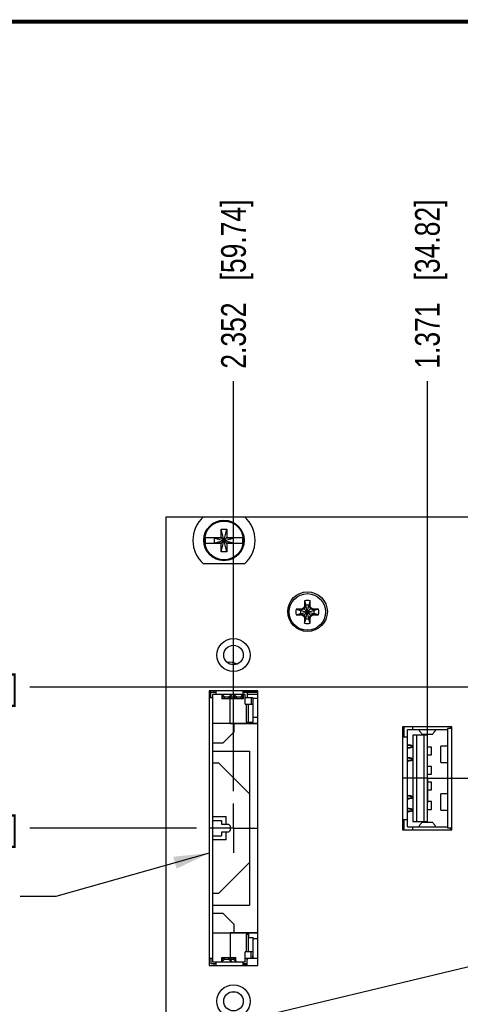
# Model space of a CAD drawing. Header units: inches. Extents: x 0.2 to 16.8, y 0.2 to 10.8.
# Tile 9 of 12: x 6.7 to 8.9, y 5.8 to 10.8. Entities that reach past the tile are written whole.
import ezdxf

# ---------------------------------------------------------------- set-up
doc = ezdxf.new("R2010")
doc.units = ezdxf.units.IN
doc.header["$LTSCALE"] = 0.935
doc.header["$MEASUREMENT"] = 0
doc.linetypes.add('CENTER', pattern=[0.6, 0.375, -0.075, 0.075, -0.075])
doc.linetypes.add('PHANTOM', pattern=[0.8, 0.45, -0.05, 0.1, -0.05, 0.1, -0.05])
doc.layers.get('0').update_dxf_attribs({"linetype": 'CONTINUOUS'})
for name, color, linetype in [('DATUMCURVES', 7, 'CONTINUOUS'), ('DEFAULT_1', 7, 'CENTER'), ('DETAIL', 7, 'CONTINUOUS'), ('DIMENSIONS', 7, 'CONTINUOUS')]:
    doc.layers.add(name, color=color, linetype=linetype)
doc.styles.get("Standard").update_dxf_attribs({"font": 'txt', "width": 0.8})
doc.dimstyles.new('DIMSTYLE_1', dxfattribs={"dimtxt": 0.125, "dimasz": 0.18, "dimexe": 0.18, "dimexo": 0.0625, "dimgap": 0.09, "dimtad": 0, "dimtih": 1, "dimtoh": 1, "dimdec": 3, "dimzin": 4, "dimdsep": 46, "dimtxsty": 'STANDARD', "dimblk": '_FILLED', "dimblk1": '_FILLED', "dimblk2": '_FILLED', "dimcen": 0.09, "dimadec": 0, "dimazin": 0, "dimtp": 0.01, "dimtm": 0.01, "dimtfac": 1, "dimtdec": 3, "dimtofl": 0, "dimtmove": 0, "dimatfit": 3, "dimldrblk": '_FILLED', "dimfxl": 1, "dimtolj": 1, "dimtzin": 4, "dimarcsym": 0})
doc.dimstyles.get("Standard").update_dxf_attribs({"dimtxt": 0.125, "dimasz": 0.18, "dimexe": 0.18, "dimexo": 0.0625, "dimgap": 0.09, "dimtad": 0, "dimtih": 1, "dimtoh": 1, "dimdec": 3, "dimzin": 4, "dimdsep": 46, "dimtxsty": 'STANDARD', "dimblk": '_FILLED', "dimblk1": '_FILLED', "dimblk2": '_FILLED', "dimcen": 0.09, "dimadec": 0, "dimazin": 0, "dimtol": 1, "dimtp": 0.01, "dimtm": 0.01, "dimtfac": 1, "dimtdec": 3, "dimtofl": 0, "dimtmove": 0, "dimatfit": 3, "dimldrblk": '_FILLED', "dimfxl": 1, "dimtolj": 1, "dimtzin": 4, "dimarcsym": 0})

# ---------------------------------------------------------------- blocks, each defined once
blk = doc.blocks.new('*D10')
at = {"layer": 'DIMENSIONS', "color": 2, "linetype": 'CONTINUOUS'}
blk.add_line((7.5919, 6.6819), (6.7499, 6.6819), dxfattribs=at)
at = {"layer": 'DIMENSIONS', "color": 2, "linetype": 'CONTINUOUS', "insert": (6.6874, 6.7444), "char_height": 0.125, "width": 1.325, "attachment_point": 3, "line_spacing_factor": 0.9}
blk.add_mtext('3.370{\\Ftxt.shx;\\W1.000000;\\H0.125000; }[85.61]', dxfattribs=at)
blk = doc.blocks.new('_FILLED')
at = {"color": 0, "linetype": 'BYBLOCK'}
blk.add_solid([(0, 0), (-1, 0.174), (-1, -0.174)], dxfattribs=at)
blk = doc.blocks.new('*D12')
at = {"layer": 'DIMENSIONS', "color": 2, "linetype": 'CONTINUOUS'}
blk.add_line((9.4089, 7.3948), (6.7499, 7.3948), dxfattribs=at)
at = {"layer": 'DIMENSIONS', "color": 2, "linetype": 'CONTINUOUS', "insert": (6.6874, 7.4573), "char_height": 0.125, "width": 1.425, "attachment_point": 3, "line_spacing_factor": 0.9}
blk.add_mtext('4.083{\\Ftxt.shx;\\W1.000000;\\H0.125000; }[103.71]', dxfattribs=at)
blk = doc.blocks.new('*D16')
at = {"layer": 'DIMENSIONS', "color": 2, "linetype": 'CONTINUOUS'}
blk.add_line((7.7795, 6.8695), (7.7795, 8.942), dxfattribs=at)
at = {"layer": 'DIMENSIONS', "color": 2, "linetype": 'CONTINUOUS', "insert": (7.717, 9.0045), "char_height": 0.125, "width": 1.325, "attachment_point": 1, "rotation": 90, "line_spacing_factor": 0.9}
blk.add_mtext('2.352{\\Ftxt.shx;\\W1.000000;\\H0.125000; }[59.74]', dxfattribs=at)
blk = doc.blocks.new('*D17')
at = {"layer": 'DIMENSIONS', "color": 2, "linetype": 'CONTINUOUS'}
blk.add_line((8.7606, 7.1218), (8.7606, 8.942), dxfattribs=at)
at = {"layer": 'DIMENSIONS', "color": 2, "linetype": 'CONTINUOUS', "insert": (8.6981, 9.0045), "char_height": 0.125, "width": 1.325, "attachment_point": 1, "rotation": 90, "line_spacing_factor": 0.9}
blk.add_mtext('1.371{\\Ftxt.shx;\\W1.000000;\\H0.125000; }[34.82]', dxfattribs=at)

msp = doc.modelspace()

# ---------------------------------------------------------------- linework, layer by layer
at = {"color": 7, "linetype": 'CONTINUOUS'}
for p, q in [((7.4374, 8.2545), (7.4374, 3.1875)), ((7.6276, 8.2545), (7.4374, 8.2545)), ((7.6276, 8.255), (7.8351, 8.255)), ((10.0276, 8.2545), (7.8351, 8.2545)), ((7.7176, 8.0794), (7.7452, 8.1936)), ((7.7176, 8.1503), (7.7176, 8.1936)), ((7.7452, 8.0794), (7.7176, 8.1936)), ((7.7176, 8.1936), (7.7452, 8.1936)), ((7.7452, 8.1936), (7.7452, 8.1503)), ((7.6367, 8.1503), (7.7197, 8.1503)), ((7.6367, 8.1227), (7.7197, 8.1227)), ((7.6829, 8.1248), (7.6829, 8.1482)), ((7.6829, 8.1482), (7.7799, 8.1248)), ((7.7197, 8.1482), (7.6829, 8.1482)), ((7.6829, 8.1248), (7.7799, 8.1482)), ((7.6829, 8.1248), (7.7197, 8.1248)), ((7.7176, 8.0794), (7.7176, 8.1227)), ((7.7197, 8.1503), (7.7197, 8.1482)), ((7.7197, 8.1248), (7.7431, 8.1482)), ((7.7431, 8.1248), (7.7197, 8.1482)), ((7.7197, 8.1227), (7.7197, 8.1248)), ((7.7431, 8.1503), (7.7431, 8.1482)), ((7.7431, 8.1503), (7.826, 8.1503)), ((7.7799, 8.1482), (7.7431, 8.1482)), ((7.7431, 8.1227), (7.7431, 8.1248)), ((7.7431, 8.1248), (7.7799, 8.1248)), ((7.7431, 8.1227), (7.826, 8.1227)), ((7.7452, 8.1227), (7.7452, 8.0794)), ((7.7799, 8.1248), (7.7799, 8.1482)), ((7.7452, 8.0794), (7.7176, 8.0794)), ((7.8351, 8.018), (7.6276, 8.018)), ((8.1386, 7.8314), (8.1386, 7.8023)), ((8.1386, 7.8314), (8.1459, 7.8091)), ((8.1677, 7.8314), (8.1604, 7.8091)), ((8.1677, 7.8023), (8.1677, 7.8314)), ((8.0965, 7.7894), (8.1188, 7.7821)), ((8.1257, 7.7894), (8.0965, 7.7894)), ((8.0965, 7.7602), (8.1188, 7.7675)), ((8.1188, 7.7821), (8.1875, 7.7675)), ((8.1188, 7.7675), (8.1875, 7.7821)), ((8.1203, 7.7821), (8.1188, 7.7821)), ((8.1188, 7.7675), (8.1203, 7.7675)), ((8.1365, 7.7915), (8.1203, 7.7821)), ((8.1257, 7.7894), (8.1203, 7.7821)), ((8.1203, 7.7821), (8.186, 7.7675)), ((8.1203, 7.7675), (8.186, 7.7821)), ((8.1257, 7.7602), (8.1203, 7.7675)), ((8.1203, 7.7675), (8.1365, 7.7582)), ((8.1339, 7.7941), (8.1257, 7.7894)), ((8.1386, 7.8023), (8.1339, 7.7941)), ((8.1339, 7.7555), (8.1725, 7.7941)), ((8.1725, 7.7555), (8.1339, 7.7941)), ((8.1459, 7.8077), (8.1365, 7.7915)), ((8.1386, 7.8023), (8.1459, 7.8077)), ((8.1459, 7.7405), (8.1604, 7.8091)), ((8.1459, 7.8091), (8.1459, 7.8077)), ((8.1604, 7.7405), (8.1459, 7.8091)), ((8.1459, 7.742), (8.1604, 7.8077)), ((8.1604, 7.742), (8.1459, 7.8077)), ((8.1604, 7.8077), (8.1604, 7.8091)), ((8.1698, 7.7915), (8.1604, 7.8077)), ((8.1677, 7.8023), (8.1604, 7.8077)), ((8.1725, 7.7941), (8.1677, 7.8023)), ((8.186, 7.7821), (8.1698, 7.7915)), ((8.1698, 7.7582), (8.186, 7.7675)), ((8.1806, 7.7894), (8.1725, 7.7941)), ((8.1806, 7.7894), (8.186, 7.7821)), ((8.2098, 7.7894), (8.1806, 7.7894)), ((8.1806, 7.7602), (8.186, 7.7675)), ((8.1875, 7.7821), (8.186, 7.7821)), ((8.186, 7.7675), (8.1875, 7.7675)), ((8.2098, 7.7894), (8.1875, 7.7821)), ((8.2098, 7.7602), (8.1875, 7.7675)), ((8.0965, 7.7602), (8.1257, 7.7602)), ((8.1257, 7.7602), (8.1339, 7.7555)), ((8.1339, 7.7555), (8.1386, 7.7473)), ((8.1365, 7.7582), (8.1459, 7.742)), ((8.1386, 7.7473), (8.1386, 7.7182)), ((8.1386, 7.7473), (8.1459, 7.742)), ((8.1386, 7.7182), (8.1459, 7.7405)), ((8.1459, 7.742), (8.1459, 7.7405)), ((8.1604, 7.742), (8.1698, 7.7582)), ((8.1677, 7.7473), (8.1604, 7.742)), ((8.1604, 7.7405), (8.1604, 7.742)), ((8.1677, 7.7182), (8.1604, 7.7405)), ((8.1677, 7.7473), (8.1725, 7.7555)), ((8.1677, 7.7182), (8.1677, 7.7473)), ((8.1725, 7.7555), (8.1806, 7.7602)), ((8.1806, 7.7602), (8.2098, 7.7602)), ((7.789, 7.5087), (7.7701, 7.5087)), ((7.6565, 7.3759), (7.6565, 5.9879)), ((7.9025, 7.3759), (7.6565, 7.3759)), ((7.664, 7.3414), (7.664, 7.3759)), ((7.6896, 7.367), (7.664, 7.367)), ((7.6817, 7.367), (7.6817, 7.3759)), ((7.6896, 7.3759), (7.6896, 7.3571)), ((7.8274, 7.3759), (7.8274, 7.3571)), ((7.9025, 7.3709), (7.8274, 7.3709)), ((7.9025, 7.367), (7.8274, 7.367)), ((7.849, 7.3689), (7.849, 7.3414)), ((7.9025, 5.9879), (7.9025, 7.3759)), ((7.6738, 7.3414), (7.6565, 7.3414)), ((7.6738, 7.3571), (7.6738, 6.0067)), ((7.8392, 7.3571), (7.6738, 7.3571)), ((7.7329, 7.3459), (7.719, 7.3571)), ((7.7211, 7.3554), (7.7211, 7.3355)), ((7.7211, 7.3367), (7.7263, 7.3386)), ((7.8294, 7.3355), (7.7211, 7.3355)), ((7.7293, 7.3488), (7.7263, 7.3475)), ((7.7329, 7.3415), (7.7263, 7.3386)), ((7.7329, 7.3459), (7.7329, 7.3415)), ((7.7329, 7.3453), (7.7565, 7.3453)), ((7.7565, 7.3459), (7.7704, 7.3571)), ((7.7565, 7.3415), (7.7565, 7.3459)), ((7.7631, 7.3386), (7.7565, 7.3415)), ((7.7631, 7.3475), (7.7601, 7.3488)), ((7.7624, 7.2115), (7.7624, 7.3355)), ((7.7683, 7.3367), (7.7631, 7.3386)), ((7.7683, 7.3355), (7.7683, 7.3554)), ((7.7683, 7.3453), (7.7801, 7.3453)), ((7.7939, 7.3459), (7.7745, 7.3571)), ((7.7801, 7.3459), (7.7821, 7.3475)), ((7.7801, 7.3415), (7.7801, 7.3459)), ((7.7821, 7.3406), (7.7801, 7.3415)), ((7.7821, 7.3527), (7.7821, 7.3355)), ((7.7856, 7.3469), (7.7821, 7.346)), ((7.7873, 7.3475), (7.7856, 7.3469)), ((7.7873, 7.3475), (7.7895, 7.3485)), ((7.7873, 7.3439), (7.7873, 7.3475)), ((7.7873, 7.3386), (7.7873, 7.3439)), ((7.7939, 7.3415), (7.7873, 7.3386)), ((7.7939, 7.3459), (7.7939, 7.3415)), ((7.7939, 7.3453), (7.8175, 7.3453)), ((7.8175, 7.3459), (7.8259, 7.3571)), ((7.8175, 7.3415), (7.8175, 7.3459)), ((7.8242, 7.3386), (7.8175, 7.3415)), ((7.82, 7.3493), (7.8242, 7.3475)), ((7.8242, 7.3475), (7.8242, 7.3386)), ((7.8253, 7.3471), (7.8242, 7.3475)), ((7.8294, 7.3561), (7.8251, 7.3561)), ((7.8294, 7.3355), (7.8294, 7.3561)), ((7.8392, 7.3079), (7.8392, 7.3571)), ((7.8766, 7.3414), (7.8392, 7.3414)), ((7.9025, 7.3571), (7.849, 7.3571)), ((7.8687, 7.3414), (7.8687, 7.3079)), ((7.8766, 7.3414), (7.8766, 7.3079)), ((7.8766, 7.3394), (7.9025, 7.3394)), ((7.8766, 7.3197), (7.8786, 7.3197)), ((7.8786, 7.2174), (7.8786, 7.3394)), ((7.8392, 7.3079), (7.8786, 7.3079)), ((7.8431, 7.3079), (7.8431, 7.2174)), ((7.853, 7.3079), (7.853, 7.2174)), ((7.8431, 7.2174), (7.8786, 7.2174)), ((7.8579, 7.2105), (7.8579, 7.2174)), ((7.9025, 7.242), (7.8786, 7.242)), ((7.9025, 7.2105), (7.6738, 7.2105)), ((7.7821, 7.1682), (7.725, 7.1111)), ((7.7624, 7.2115), (7.9025, 7.2115)), ((7.7821, 7.1682), (7.7821, 7.2105)), ((8.6348, 7.194), (8.6348, 6.674)), ((8.8848, 7.194), (8.6348, 7.194)), ((8.6433, 7.143), (8.6433, 7.194)), ((8.6599, 6.6883), (8.6599, 7.1804)), ((8.6599, 7.1804), (8.8614, 7.1804)), ((8.6847, 7.194), (8.6847, 7.1804)), ((8.8614, 7.1857), (8.8614, 6.6829)), ((8.8788, 7.1857), (8.8614, 7.1857)), ((8.8788, 7.1857), (8.8788, 7.194)), ((8.8848, 6.674), (8.8848, 7.194)), ((8.6348, 7.143), (8.6599, 7.143)), ((8.6874, 7.1528), (8.6874, 6.7158)), ((8.7599, 7.1528), (8.6874, 7.1528)), ((8.7047, 7.1528), (8.7047, 6.7158)), ((8.7321, 7.1576), (8.7318, 7.158)), ((8.7321, 7.1576), (8.7876, 7.1576)), ((8.7425, 7.1528), (8.7425, 6.7158)), ((8.7599, 7.1528), (8.7599, 6.7158)), ((8.7876, 7.1576), (8.788, 7.158)), ((7.725, 7.1111), (7.6738, 7.1111)), ((7.6738, 7.0717), (7.8608, 7.0717)), ((7.8608, 7.0717), (7.8608, 6.2922)), ((8.6599, 7.1025), (8.6657, 7.1015)), ((8.6667, 7.1013), (8.6795, 7.0984)), ((8.6804, 7.1001), (8.6799, 7.1002)), ((8.6874, 7.0984), (8.6804, 7.1001)), ((8.7815, 7.0918), (8.7599, 7.0918)), ((8.7815, 7.0524), (8.7815, 7.0918)), ((8.8288, 7.0131), (8.8288, 7.0965)), ((8.8614, 7.0965), (8.8288, 7.0965)), ((8.6657, 7.0233), (8.6599, 7.0224)), ((8.6795, 7.0264), (8.6667, 7.0235)), ((8.6799, 7.0246), (8.6804, 7.0247)), ((8.6804, 7.0247), (8.6874, 7.0264)), ((8.7599, 7.0524), (8.7815, 7.0524)), ((7.6738, 7.0126), (7.7034, 7.0126)), ((7.7034, 7.0126), (7.8608, 6.8552)), ((8.7815, 6.9934), (8.7599, 6.9934)), ((8.7815, 6.954), (8.7815, 6.9934)), ((8.8288, 7.0131), (8.8614, 7.0131)), ((8.7599, 6.954), (8.7815, 6.954)), ((8.7815, 6.9146), (8.7599, 6.9146)), ((8.7599, 6.8753), (8.7815, 6.8753)), ((8.7815, 6.8753), (8.7815, 6.9146)), ((8.6599, 6.8462), (8.6657, 6.8452)), ((8.6667, 6.845), (8.6795, 6.8421)), ((8.6804, 6.8438), (8.6799, 6.8439)), ((8.6874, 6.8421), (8.6804, 6.8438)), ((8.8288, 6.7721), (8.8288, 6.8556)), ((8.8614, 6.8556), (8.8288, 6.8556)), ((8.6795, 6.7701), (8.6667, 6.7672)), ((8.6804, 6.7684), (8.6874, 6.7701)), ((8.7815, 6.8162), (8.7599, 6.8162)), ((8.7599, 6.7769), (8.7815, 6.7769)), ((8.7815, 6.7769), (8.7815, 6.8162)), ((8.8288, 6.7721), (8.8614, 6.7721)), ((7.6738, 6.741), (7.7429, 6.741)), ((7.6738, 6.7213), (7.7191, 6.7213)), ((7.7191, 6.7213), (7.7191, 6.7016)), ((7.7429, 6.7016), (7.7429, 6.741)), ((8.6348, 6.7257), (8.6599, 6.7257)), ((8.6433, 6.674), (8.6433, 6.7257)), ((8.6657, 6.767), (8.6599, 6.7661)), ((8.6799, 6.7683), (8.6804, 6.7684)), ((7.7191, 6.7016), (7.7547, 6.7016)), ((7.7626, 6.6937), (7.7547, 6.7016)), ((7.7547, 6.6622), (7.7626, 6.6701)), ((7.7626, 6.6937), (7.7626, 6.6701)), ((8.6348, 6.674), (8.8848, 6.674)), ((8.6599, 6.6883), (8.8614, 6.6883)), ((8.6847, 6.6883), (8.6847, 6.674)), ((8.6874, 6.7158), (8.7599, 6.7158)), ((8.7321, 6.711), (8.7318, 6.7107)), ((8.7876, 6.711), (8.7321, 6.711)), ((8.7876, 6.711), (8.788, 6.7107)), ((8.8614, 6.6829), (8.8788, 6.6829)), ((8.8788, 6.674), (8.8788, 6.6829)), ((7.6738, 6.6426), (7.7191, 6.6426)), ((7.7429, 6.6229), (7.6738, 6.6229)), ((7.7191, 6.6622), (7.7191, 6.6426)), ((7.7547, 6.6622), (7.7191, 6.6622)), ((7.7429, 6.6229), (7.7429, 6.6622)), ((7.8608, 6.5087), (7.7034, 6.3512)), ((7.7034, 6.3512), (7.6738, 6.3512)), ((7.6738, 6.2922), (7.8608, 6.2922)), ((7.6738, 6.2528), (7.725, 6.2528)), ((7.725, 6.2528), (7.7821, 6.1957)), ((7.7821, 6.1534), (7.7821, 6.1957)), ((7.6738, 6.1534), (7.9025, 6.1534)), ((7.7624, 6.1524), (7.7624, 6.0284)), ((7.9025, 6.1524), (7.7624, 6.1524)), ((7.8431, 6.1465), (7.8431, 6.0559)), ((7.8431, 6.1465), (7.853, 6.1465)), ((7.853, 6.1465), (7.853, 6.0559)), ((7.853, 6.1288), (7.8786, 6.1288)), ((7.8579, 6.1288), (7.8579, 6.1534)), ((7.8786, 6.0245), (7.8786, 6.1288)), ((7.9025, 6.1219), (7.8786, 6.1219)), ((7.6738, 6.0225), (7.6565, 6.0225)), ((7.664, 6.0225), (7.664, 5.9969)), ((7.7211, 6.0084), (7.7211, 6.0284)), ((7.7211, 6.0284), (7.7919, 6.0284)), ((7.7211, 6.0271), (7.7263, 6.0252)), ((7.7263, 6.0252), (7.7329, 6.0224)), ((7.7329, 6.0224), (7.7329, 6.0179)), ((7.7565, 6.0224), (7.7631, 6.0252)), ((7.7565, 6.0179), (7.7565, 6.0224)), ((7.7683, 6.0271), (7.7631, 6.0252)), ((7.7683, 6.0084), (7.7683, 6.0284)), ((7.7801, 6.0224), (7.7868, 6.0252)), ((7.7801, 6.0179), (7.7801, 6.0224)), ((7.7919, 6.0271), (7.7868, 6.0252)), ((7.7919, 6.0084), (7.7919, 6.0284)), ((7.8392, 6.0067), (7.8392, 6.0559)), ((7.8766, 6.0559), (7.8392, 6.0559)), ((7.8766, 6.0225), (7.8392, 6.0225)), ((7.849, 5.9949), (7.849, 6.0225)), ((7.8687, 6.0225), (7.8687, 6.0559)), ((7.8766, 6.0559), (7.8766, 6.0225)), ((7.8786, 6.0441), (7.8766, 6.0441)), ((7.8773, 6.0363), (7.8766, 6.0363)), ((7.8766, 6.0245), (7.9025, 6.0245)), ((7.8773, 6.0245), (7.8773, 6.0363)), ((7.6565, 5.9879), (7.9025, 5.9879)), ((7.6896, 5.9969), (7.664, 5.9969)), ((7.6738, 6.0067), (7.8392, 6.0067)), ((7.6817, 5.9879), (7.6817, 5.9969)), ((7.6896, 6.0067), (7.6896, 5.9879)), ((7.7329, 6.0179), (7.719, 6.0067)), ((7.7293, 6.015), (7.7263, 6.0164)), ((7.7565, 6.0185), (7.7329, 6.0185)), ((7.7704, 6.0067), (7.7565, 6.0179)), ((7.7631, 6.0164), (7.7601, 6.015)), ((7.7801, 6.0185), (7.7683, 6.0185)), ((7.794, 6.0067), (7.7801, 6.0179)), ((7.7868, 6.0164), (7.7837, 6.015)), ((7.8274, 6.0067), (7.8274, 5.9879)), ((7.849, 5.9969), (7.8274, 5.9969)), ((7.8486, 5.993), (7.8274, 5.993)), ((7.7701, 5.8552), (7.789, 5.8552))]:
    msp.add_line(p, q, dxfattribs=at)
at = {"color": 7, "linetype": 'CONTINUOUS', "const_width": 0.02}
msp.add_lwpolyline([(16.75, 10.7586), (0.25, 10.7586)], dxfattribs=at)
at = {"color": 7, "linetype": 'CONTINUOUS'}
for centre, radius in [((7.7314, 8.1365), 0.1025), ((7.7314, 8.1365), 0.098), ((8.1544, 7.7763), 0.1), ((8.1532, 7.7748), 0.0925), ((7.7795, 7.5569), 0.0835), ((7.7795, 7.5569), 0.0492), ((7.7795, 5.8069), 0.0835), ((7.7795, 5.8069), 0.0492)]:
    msp.add_circle(centre, radius, dxfattribs=at)
for centre, radius, start, end in [((7.7314, 8.1365), 0.1575, 131.203, 228.797), ((7.7314, 8.1365), 0.1575, 311.203, 48.797), ((7.7314, 8.1365), 0.0956, 171.7166, 188.2834), ((7.7314, 8.1365), 0.0956, 351.7166, 8.2834), ((8.1532, 7.7748), 0.0585, 75.5723, 104.4277), ((8.1532, 7.7748), 0.0585, 165.5723, 194.4277), ((8.1532, 7.7748), 0.0351, 168.0164, 191.9836), ((8.1532, 7.7748), 0.0351, 78.0164, 101.9836), ((8.1532, 7.7748), 0.0351, 348.0164, 11.9836), ((8.1532, 7.7748), 0.0585, 345.5723, 14.4277), ((8.1532, 7.7748), 0.0585, 255.5723, 284.4277), ((8.1532, 7.7748), 0.0351, 258.0164, 281.9836), ((7.7634, 7.4516), 0.0689, 60.2816, 102.1991), ((7.8412, 7.3689), 0.00787, 0, 14.9217), ((7.8363, 7.3796), 0.0343, 251.2344, 255.3666), ((7.8363, 7.3793), 0.034, 255.2603, 258.2445), ((7.8569, 7.3473), 0.00787, 202.6838, 229.3836), ((8.6028, 7.4014), 0.3182, 280.3224, 284.5555), ((8.6167, 7.3929), 0.3096, 278.015, 282.4448), ((8.6413, 6.9719), 0.1319, 78.8926, 79.3205), ((8.6133, 7.4089), 0.326, 282.4242, 283.1459), ((8.6165, 6.7308), 0.3108, 77.5637, 81.9766), ((8.6032, 6.725), 0.3167, 75.4342, 79.6879), ((8.6413, 7.1529), 0.1319, 280.6796, 281.1074), ((8.6133, 6.7159), 0.326, 76.8541, 77.5758), ((8.6028, 7.1451), 0.3182, 280.3224, 284.5555), ((8.6167, 7.1366), 0.3096, 278.015, 282.4448), ((8.6413, 6.7156), 0.1319, 78.8926, 79.3205), ((8.6133, 7.1526), 0.326, 282.4242, 283.1459), ((8.6165, 6.4745), 0.3108, 77.5637, 81.9766), ((8.6032, 6.4687), 0.3167, 75.4342, 79.6879), ((8.6133, 6.4596), 0.326, 76.8541, 77.5758), ((8.6413, 6.8966), 0.1319, 280.6796, 281.1074), ((7.8412, 5.9949), 0.00787, 296.2363, 360), ((7.8569, 6.0166), 0.00787, 135, 180)]:
    msp.add_arc(centre, radius, start, end, dxfattribs=at)
for centre, major_axis, start_param, end_param in [((7.7263, 7.367), (0.0183, 0.0183), -2.372597, -2.130839), ((7.7631, 7.367), (0.0183, -0.0183), -1.010754, -0.768995), ((7.7263, 5.9969), (0.0183, -0.0183), 2.130839, 2.372597), ((7.7631, 5.9969), (0.0183, 0.0183), 0.768995, 1.010754), ((7.7868, 5.9969), (0.0183, 0.0183), 0.768995, 1.010754)]:
    msp.add_ellipse(centre, major_axis=major_axis, ratio=0.627008, start_param=start_param, end_param=end_param, dxfattribs=at)
for points, knots in [([(7.7821, 7.3364), (7.7825, 7.3366), (7.7834, 7.3369), (7.7847, 7.3374), (7.786, 7.338), (7.7869, 7.3384), (7.7873, 7.3386)], [0, 0, 0, 0, 0.242375, 0.489698, 0.74184, 1, 1, 1, 1]), ([(7.8242, 7.3386), (7.8246, 7.3384), (7.8254, 7.338), (7.8267, 7.3374), (7.828, 7.3369), (7.8289, 7.3366), (7.8294, 7.3364)], [0, 0, 0, 0, 0.258171, 0.510329, 0.757647, 1, 1, 1, 1]), ([(8.7318, 7.158), (8.7308, 7.16), (8.7283, 7.1637), (8.7247, 7.1681), (8.7221, 7.1718), (8.72, 7.1753), (8.719, 7.1783), (8.719, 7.1802)], [0, 0, 0, 0, 0.252922, 0.522366, 0.653503, 0.777575, 1, 1, 1, 1]), ([(8.8007, 7.1802), (8.8007, 7.1783), (8.7997, 7.1753), (8.7976, 7.1718), (8.795, 7.1681), (8.7915, 7.1637), (8.7889, 7.16), (8.788, 7.158)], [0, 0, 0, 0, 0.222425, 0.346497, 0.477634, 0.747078, 1, 1, 1, 1]), ([(8.6598, 7.1044), (8.6602, 7.1042), (8.6611, 7.1038), (8.6634, 7.1031), (8.6655, 7.1027), (8.6669, 7.1026)], [0, 0, 0, 0, 0.165172, 0.391879, 1, 1, 1, 1]), ([(8.6799, 7.1002), (8.6788, 7.1004), (8.6746, 7.1014), (8.6702, 7.1022), (8.6669, 7.1026)], [0, 0, 0, 0, 0.251398, 1, 1, 1, 1]), ([(8.6795, 7.0984), (8.6804, 7.0982), (8.6819, 7.0978), (8.6835, 7.0971), (8.6845, 7.0965), (8.6851, 7.096), (8.6855, 7.0955), (8.6855, 7.0952)], [0, 0, 0, 0, 0.36542, 0.656758, 0.771126, 0.864699, 1, 1, 1, 1]), ([(8.6855, 7.0952), (8.6855, 7.095), (8.6853, 7.0946), (8.6847, 7.0941), (8.6839, 7.0936), (8.6832, 7.0934), (8.6828, 7.0933)], [0, 0, 0, 0, 0.163749, 0.371128, 0.648257, 1, 1, 1, 1]), ([(8.6598, 7.0204), (8.6602, 7.0206), (8.6611, 7.021), (8.6634, 7.0217), (8.6655, 7.0221), (8.6669, 7.0223)], [0, 0, 0, 0, 0.165177, 0.391889, 1, 1, 1, 1]), ([(8.6669, 7.0223), (8.668, 7.0224), (8.6724, 7.023), (8.6767, 7.0239), (8.6799, 7.0246)], [0, 0, 0, 0, 0.248754, 1, 1, 1, 1]), ([(8.6855, 7.0296), (8.6855, 7.0293), (8.6851, 7.0288), (8.6845, 7.0283), (8.6835, 7.0277), (8.6819, 7.027), (8.6804, 7.0266), (8.6795, 7.0264)], [0, 0, 0, 0, 0.13528, 0.228842, 0.3432, 0.634565, 1, 1, 1, 1]), ([(8.6828, 7.0315), (8.6832, 7.0314), (8.6839, 7.0312), (8.6847, 7.0307), (8.6853, 7.0303), (8.6855, 7.0298), (8.6855, 7.0296)], [0, 0, 0, 0, 0.351759, 0.628872, 0.836247, 1, 1, 1, 1]), ([(8.6598, 6.8481), (8.6602, 6.8479), (8.6611, 6.8475), (8.6634, 6.8468), (8.6655, 6.8464), (8.6669, 6.8463)], [0, 0, 0, 0, 0.165172, 0.391879, 1, 1, 1, 1]), ([(8.6799, 6.8439), (8.6788, 6.8441), (8.6746, 6.8451), (8.6702, 6.8459), (8.6669, 6.8463)], [0, 0, 0, 0, 0.251398, 1, 1, 1, 1]), ([(8.6795, 6.8421), (8.6804, 6.8419), (8.6819, 6.8415), (8.6835, 6.8408), (8.6845, 6.8402), (8.6851, 6.8397), (8.6855, 6.8392), (8.6855, 6.8389)], [0, 0, 0, 0, 0.36542, 0.656758, 0.771126, 0.864699, 1, 1, 1, 1]), ([(8.6855, 6.8389), (8.6855, 6.8387), (8.6853, 6.8383), (8.6847, 6.8378), (8.6839, 6.8373), (8.6832, 6.8371), (8.6828, 6.837)], [0, 0, 0, 0, 0.163749, 0.371128, 0.648257, 1, 1, 1, 1]), ([(8.6855, 6.7733), (8.6855, 6.773), (8.6851, 6.7725), (8.6845, 6.772), (8.6835, 6.7714), (8.6819, 6.7707), (8.6804, 6.7703), (8.6795, 6.7701)], [0, 0, 0, 0, 0.13528, 0.228842, 0.3432, 0.634565, 1, 1, 1, 1]), ([(8.6828, 6.7752), (8.6832, 6.7751), (8.6839, 6.7749), (8.6847, 6.7744), (8.6853, 6.774), (8.6855, 6.7735), (8.6855, 6.7733)], [0, 0, 0, 0, 0.351759, 0.628872, 0.836247, 1, 1, 1, 1]), ([(8.6598, 6.7641), (8.6602, 6.7643), (8.6611, 6.7647), (8.6634, 6.7654), (8.6655, 6.7658), (8.6669, 6.766)], [0, 0, 0, 0, 0.165177, 0.391889, 1, 1, 1, 1]), ([(8.6669, 6.766), (8.668, 6.7661), (8.6724, 6.7667), (8.6767, 6.7676), (8.6799, 6.7683)], [0, 0, 0, 0, 0.248754, 1, 1, 1, 1]), ([(8.719, 6.6884), (8.719, 6.6903), (8.72, 6.6933), (8.7221, 6.6968), (8.7247, 6.7005), (8.7283, 6.7049), (8.7308, 6.7087), (8.7318, 6.7107)], [0, 0, 0, 0, 0.222425, 0.346497, 0.477634, 0.747078, 1, 1, 1, 1]), ([(8.788, 6.7107), (8.7889, 6.7087), (8.7915, 6.7049), (8.795, 6.7005), (8.7976, 6.6968), (8.7997, 6.6933), (8.8007, 6.6903), (8.8007, 6.6884)], [0, 0, 0, 0, 0.252922, 0.522366, 0.653503, 0.777575, 1, 1, 1, 1])]:
    msp.add_open_spline(points, degree=3, knots=knots, dxfattribs=at)
at = {"layer": 'DATUMCURVES', "color": 8, "linetype": 'PHANTOM'}
msp.add_line((8.6354, 6.6743), (8.6354, 7.194), dxfattribs=at)
at = {"layer": 'DEFAULT_1', "color": 7, "linetype": 'CENTER'}
for p, q in [((8.7606, 6.9343), (8.7606, 7.0593)), ((8.7606, 6.9343), (8.6356, 6.9343)), ((8.7606, 6.9343), (8.7606, 6.8093)), ((8.7606, 6.9343), (8.9703, 6.9343)), ((7.7795, 6.6819), (7.7795, 6.807)), ((7.7795, 6.6819), (7.6544, 6.6819)), ((7.7795, 6.6819), (7.7795, 6.5568)), ((7.7795, 6.6819), (7.9046, 6.6819))]:
    msp.add_line(p, q, dxfattribs=at)

# ---------------------------------------------------------------- dimensions: what is measured, and where the dimension line sits
at = {"layer": 'DIMENSIONS', "color": 2, "linetype": 'CONTINUOUS'}
for feature_location, offset, dtype, origin, picture, middle in [((7.7795, 6.8695), (0, 2.0725), 1, (10.1314, 6.807), '*D16', (7.7795, 9.667)), ((8.7606, 7.1218), (0, 1.8202), 1, (10.1314, 7.0593), '*D17', (8.7606, 9.667)), ((9.4089, 7.3948), (-2.659, 0), 0, (9.4714, 3.3116), '*D12', (5.6749, 7.3948)), ((7.5919, 6.6819), (-0.8421, 0), 0, (7.6544, 3.3116), '*D10', (5.7249, 6.6819))]:
    dim = msp.add_ordinate_dim(feature_location=feature_location, offset=offset, dtype=dtype, origin=origin, dimstyle='DIMSTYLE_1', dxfattribs=at)
    dim.commit()
    dim.dimension.update_dxf_attribs({"geometry": picture, "text_midpoint": middle})

# ---------------------------------------------------------------- leaders
at = {"layer": 'DETAIL', "color": 2, "linetype": 'CONTINUOUS'}
for points in [[(7.6565, 6.556), (6.8803, 6.337), (6.7003, 6.337)], [(9.3534, 6.0724), (6.8738, 5.4803), (6.6938, 5.4803)]]:
    msp.add_leader(points, dimstyle='STANDARD', override={"dimtad": 0}, dxfattribs=at)

doc.saveas('drawing.dxf')
